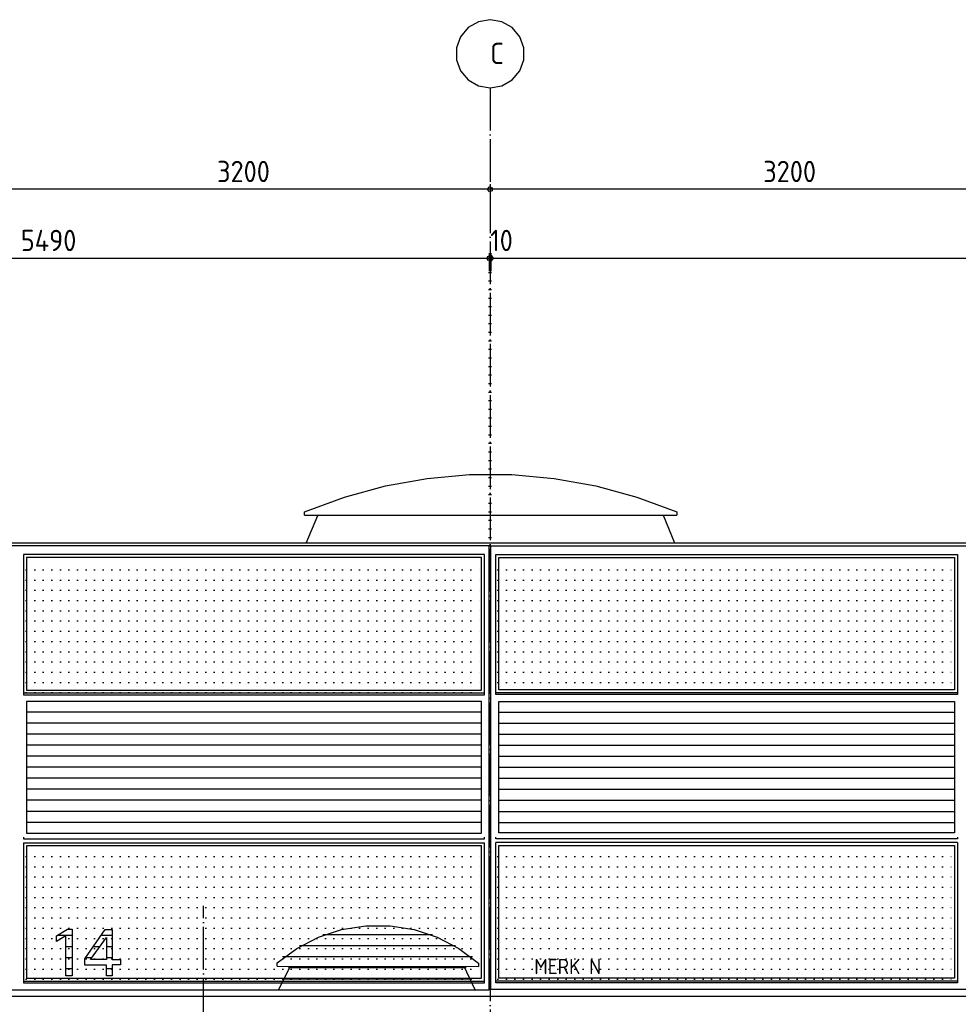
# Model space of a CAD drawing. Extents: x -52900 to 20500, y -12590 to 19148.
# Tile 31 of 39: x -849 to 4651, y 13377 to 19148. Entities that reach past the tile are written whole.
import ezdxf

# ---------------------------------------------------------------- set-up
doc = ezdxf.new("R2010")
doc.units = 0
doc.header["$MEASUREMENT"] = 0
doc.linetypes.add('DASHDOT', pattern=[300, 250, -25, 0, -25])
doc.linetypes.add('DOT', pattern=[50, 0, -50])
for name, color, linetype in [('LAYER01', 7, 'CONTINUOUS'), ('LAYER02', 7, 'CONTINUOUS'), ('LAYER05', 7, 'CONTINUOUS'), ('LAYER107', 2, 'DOT'), ('LAYER28', 1, 'CONTINUOUS'), ('LAYER30', 1, 'CONTINUOUS'), ('LAYER37', 3, 'CONTINUOUS')]:
    doc.layers.add(name, color=color, linetype=linetype)
doc.styles.get("Standard").update_dxf_attribs({"font": 'isocp.shx'})

msp = doc.modelspace()

# ---------------------------------------------------------------- linework, layer by layer
at = {"layer": 'LAYER01', "color": 1, "linetype": 'DASHDOT'}
msp.add_line((1907.5598, 18747.84395), (1907.5598, 7180.8426), dxfattribs=at)
at = {"layer": 'LAYER01', "color": 1, "linetype": 'Continuous'}
msp.add_line((13089.55995, 16080.8441), (-9245.43685, 16080.8441), dxfattribs=at)
at = {"layer": 'LAYER01', "color": 3, "linetype": 'DOT'}
for p, q in [((-810.9371, 15923.84035), (1862.562, 15923.84035)), ((1952.56385, 15923.84035), (4626.0597, 15923.84035)), ((-810.9371, 15863.8397), (1862.562, 15863.8397)), ((1952.56385, 15863.8397), (4626.0597, 15863.8397)), ((-810.9371, 15803.8391), (1862.562, 15803.8391)), ((1952.56385, 15803.8391), (4626.0597, 15803.8391)), ((-810.9371, 15743.8385), (1862.562, 15743.8385)), ((1952.56385, 15743.8385), (4626.0597, 15743.8385)), ((-810.9371, 15683.84245), (1862.562, 15683.84245)), ((1952.56385, 15683.84245), (4626.0597, 15683.84245)), ((-810.9371, 15623.84185), (1862.562, 15623.84185)), ((1952.56385, 15623.84185), (4626.0597, 15623.84185)), ((-810.9371, 15563.84125), (1862.562, 15563.84125)), ((1952.56385, 15563.84125), (4626.0597, 15563.84125)), ((-810.9371, 15503.84215), (1862.562, 15503.84215)), ((1952.56385, 15503.84215), (4626.0597, 15503.84215)), ((-810.9371, 15443.84155), (1862.562, 15443.84155)), ((1952.56385, 15443.84155), (4626.0597, 15443.84155)), ((-810.9371, 15383.84095), (1862.562, 15383.84095)), ((1952.56385, 15383.84095), (4626.0597, 15383.84095)), ((-810.9371, 15323.84035), (1862.562, 15323.84035)), ((1952.56385, 15323.84035), (4626.0597, 15323.84035)), ((-810.9371, 15263.84125), (1862.562, 15263.84125)), ((1952.56385, 15263.84125), (4626.0597, 15263.84125)), ((-810.9371, 15203.84065), (1862.562, 15203.84065)), ((1952.56385, 15203.84065), (4626.0597, 15203.84065)), ((-810.9371, 14243.84005), (1862.562, 14243.84005)), ((1952.56385, 14243.84005), (4626.0597, 14243.84005)), ((-810.9371, 14183.84095), (1862.562, 14183.84095)), ((1952.56385, 14183.84095), (4626.0597, 14183.84095)), ((-810.9371, 14123.84035), (1862.562, 14123.84035)), ((1952.56385, 14123.84035), (4626.0597, 14123.84035)), ((-810.9371, 14063.8397), (1862.562, 14063.8397)), ((1952.56385, 14063.8397), (4626.0597, 14063.8397)), ((-810.9371, 14003.8391), (1862.562, 14003.8391)), ((1952.56385, 14003.8391), (4626.0597, 14003.8391)), ((-810.9371, 13943.84005), (1862.562, 13943.84005)), ((1952.56385, 13943.84005), (4626.0597, 13943.84005)), ((-810.9371, 13883.8394), (1862.562, 13883.8394)), ((1952.56385, 13883.8394), (4626.0597, 13883.8394)), ((-810.9371, 13823.8388), (1862.562, 13823.8388)), ((1952.56385, 13823.8388), (4626.0597, 13823.8388)), ((-810.9371, 13763.84275), (1862.562, 13763.84275)), ((1952.56385, 13763.84275), (4626.0597, 13763.84275)), ((-810.9371, 13703.84215), (1862.562, 13703.84215)), ((1952.56385, 13703.84215), (4626.0597, 13703.84215)), ((-810.9371, 13643.84155), (1862.562, 13643.84155)), ((1952.56385, 13643.84155), (4626.0597, 13643.84155)), ((-810.9371, 13583.84095), (1862.562, 13583.84095)), ((1952.56385, 13583.84095), (4626.0597, 13583.84095)), ((-810.9371, 13523.84185), (1862.562, 13523.84185)), ((1952.56385, 13523.84185), (4626.0597, 13523.84185))]:
    msp.add_line(p, q, dxfattribs=at)
at = {"layer": 'LAYER01', "color": 3, "linetype": 'Continuous'}
for p, q in [((1570.3392, 13784.1858), (927.64405, 13784.1858)), ((1704.1359, 13719.5282), (790.5297, 13719.5282)), ((1803.37545, 13654.86755), (690.5114, 13654.86755)), ((1766.67175, 13590.2115), (725.6764, 13590.2115)), ((1800.4692, 13525.55085), (689.92255, 13525.55085))]:
    msp.add_line(p, q, dxfattribs=at)
at = {"layer": 'LAYER02', "color": 1, "linetype": 'Continuous'}
for p, q in [((1779.1067, 19101.1429), (1734.2989, 19047.7524)), ((1839.21775, 19135.80475), (1779.1067, 19101.1429)), ((1907.5598, 19147.84395), (1839.21775, 19135.80475)), ((1975.9016, 19135.80475), (1907.5598, 19147.84395)), ((1907.5598, 19147.84395), (1907.5598, 19147.84395)), ((2036.01265, 19101.1429), (1975.9016, 19135.80475)), ((2080.82045, 19047.7524), (2036.01265, 19101.1429)), ((1734.2989, 19047.7524), (1710.5877, 18982.53935)), ((2104.53185, 18982.53935), (2080.82045, 19047.7524)), ((1710.5877, 18982.53935), (1710.5877, 18913.14545)), ((2104.53185, 18913.14545), (2104.53185, 18982.53935)), ((1710.5877, 18913.14545), (1734.2989, 18847.93245)), ((2080.82045, 18847.93245), (2104.53185, 18913.14545)), ((1734.2989, 18847.93245), (1779.1067, 18794.54195)), ((2036.01265, 18794.54195), (2080.82045, 18847.93245)), ((1779.1067, 18794.54195), (1839.21775, 18759.88005)), ((1839.21775, 18759.88005), (1907.5598, 18747.8409)), ((1907.5598, 18747.8409), (1975.9016, 18759.877)), ((1975.9016, 18759.877), (2036.01265, 18794.54195))]:
    msp.add_line(p, q, dxfattribs=at)
at = {"layer": 'LAYER05', "color": 3, "linetype": 'DASHDOT'}
msp.add_line((227.25025, 12080.8449), (227.25025, 13954.84315), dxfattribs=at)
at = {"layer": 'LAYER05', "color": 3, "linetype": 'Continuous'}
for p, q in [((-633.37415, 13777.73285), (-569.154, 13818.6096)), ((-569.1857, 13818.6096), (-541.43485, 13818.6096)), ((-541.43485, 13818.6096), (-541.43485, 13544.84255)), ((-467.00205, 13643.9209), (-347.2486, 13816.6565)), ((-347.2486, 13816.6565), (-326.8106, 13816.6565)), ((-326.8106, 13816.6565), (-306.3726, 13816.6565)), ((-306.3726, 13816.6565), (-306.3726, 13639.5462)), ((-577.9358, 13779.187), (-633.3773, 13745.6177)), ((-633.37415, 13761.1862), (-633.37415, 13777.73285)), ((-633.37415, 13745.6238), (-633.37415, 13761.1862)), ((-577.9358, 13544.84255), (-577.9358, 13779.187)), ((-433.3756, 13639.5462), (-339.99905, 13769.4519)), ((-339.99905, 13769.4519), (-339.99905, 13704.24955)), ((-339.99905, 13704.24955), (-339.99905, 13639.5462)), ((-467.00205, 13607.4234), (-467.00205, 13643.9209)), ((-339.99905, 13639.5462), (-433.3756, 13639.5462)), ((-306.3726, 13639.5462), (-258.2534, 13639.5462)), ((-258.2534, 13639.5462), (-258.2534, 13609.37345)), ((-339.99905, 13607.4234), (-467.00205, 13607.4234)), ((-339.99905, 13544.65635), (-339.99905, 13607.4234)), ((-258.2534, 13609.37345), (-306.3726, 13609.37345)), ((-306.3726, 13609.37345), (-306.3726, 13544.65635)), ((-541.43485, 13544.84255), (-577.9358, 13544.84255)), ((-306.3726, 13544.65635), (-339.99905, 13544.65635))]:
    msp.add_line(p, q, dxfattribs=at)
at = {"layer": 'LAYER05', "color": 2, "linetype": 'Continuous'}
for p, q in [((-541.43485, 13779.72715), (-628.97695, 13779.72715)), ((-306.3726, 13779.72715), (-372.85305, 13779.72715)), ((-541.43485, 13715.06805), (-577.9358, 13715.06805)), ((-379.08955, 13715.06805), (-417.6799, 13715.06805)), ((-306.3726, 13715.06805), (-339.99905, 13715.06805)), ((-541.43485, 13650.41045), (-577.9358, 13650.41045)), ((-425.5689, 13650.41045), (-462.5067, 13650.41045)), ((-306.3726, 13650.41045), (-339.99905, 13650.41045)), ((-541.43485, 13585.7498), (-577.9358, 13585.7498)), ((-306.3726, 13585.7498), (-339.99905, 13585.7498))]:
    msp.add_line(p, q, dxfattribs=at)
at = {"layer": 'LAYER107', "color": 1, "linetype": 'Continuous'}
for p, q in [((1907.5598, 18183.9691), (1907.5598, 18078.9688)), ((1892.5604, 18153.9673), (1902.9251, 18168.23275)), ((1902.9251, 18139.70335), (1892.5604, 18153.9673)), ((1892.5604, 18153.9673), (1892.5604, 18153.9673)), ((1902.9251, 18168.23275), (1919.6972, 18162.7838)), ((1919.6972, 18145.15075), (1902.9251, 18139.70335)), ((1919.6972, 18162.7838), (1919.6972, 18145.15075)), ((1902.56425, 17779.84465), (1902.56425, 17674.84285)), ((1912.5616, 17779.84465), (1912.5616, 17674.84285)), ((1907.1989, 17764.10675), (1890.42685, 17758.65935)), ((1890.42685, 17758.65935), (1890.42685, 17741.0263)), ((1890.42685, 17741.0263), (1907.1989, 17735.5774)), ((1917.19625, 17764.10675), (1900.4242, 17758.65935)), ((1900.4242, 17758.65935), (1900.4242, 17741.0263)), ((1900.4242, 17741.0263), (1917.19625, 17735.5774)), ((1917.56345, 17749.84285), (1907.1989, 17764.10675)), ((1907.1989, 17735.5774), (1917.56345, 17749.84285)), ((1927.5608, 17749.84285), (1917.19625, 17764.10675)), ((1917.19625, 17735.5774), (1927.5608, 17749.84285)), ((1917.56345, 17749.84285), (1917.56345, 17749.84285)), ((1927.5608, 17749.84285), (1927.5608, 17749.84285))]:
    msp.add_line(p, q, dxfattribs=at)
at = {"layer": 'LAYER107', "color": 5, "linetype": 'Continuous'}
for p, q in [((13089.55995, 18153.9673), (-9244.43665, 18153.9673)), ((-9245.43685, 17749.84285), (13089.55995, 17749.84285))]:
    msp.add_line(p, q, dxfattribs=at)
at = {"layer": 'LAYER107', "color": 1, "linetype": 'DOT'}
for p, q in [((1902.56425, 16063.8443), (1902.56425, 17749.84285)), ((1912.5616, 16063.8443), (1912.5616, 17749.84285))]:
    msp.add_line(p, q, dxfattribs=at)
at = {"layer": 'LAYER28', "color": 3, "linetype": 'Continuous'}
msp.add_line((13130.56335, 13423.84185), (-9128.4378, 13423.84185), dxfattribs=at)
at = {"layer": 'LAYER30', "color": 1, "linetype": 'Continuous'}
for p, q in [((1902.56425, 16063.8443), (-3587.9368, 16063.8443)), ((1902.56425, 15158.84245), (1902.56425, 16063.8443)), ((1912.5616, 15159.84345), (1912.5616, 16063.8443)), ((1912.5616, 16063.8443), (7402.5627, 16063.8443)), ((1874.56015, 16012.84485), (-826.68665, 16012.84485)), ((-826.68665, 16012.84485), (-826.68665, 15191.84265)), ((-809.68665, 15996.8445), (-809.68665, 15218.8431)), ((1857.56015, 15996.8445), (-809.68665, 15996.8445)), ((1857.56015, 15996.8445), (-809.68665, 15996.8445)), ((-809.68665, 15996.8445), (-809.68665, 15218.8431)), ((1857.56015, 15218.8431), (1857.56015, 15996.8445)), ((1857.56015, 15218.8431), (1857.56015, 15996.8445)), ((1874.56015, 15191.84265), (1874.56015, 16012.84485)), ((1940.5594, 16012.84485), (4646.06095, 16012.84485)), ((1940.5594, 15192.8421), (1940.5594, 16012.84485)), ((1957.5594, 15219.84255), (1957.5594, 15996.8445)), ((1957.5594, 15996.8445), (4629.06075, 15996.8445)), ((1957.5594, 15219.84255), (1957.5594, 15996.8445)), ((1957.5594, 15996.8445), (4629.06075, 15996.8445)), ((4629.06075, 15996.8445), (4629.06075, 15219.84255)), ((4629.06075, 15996.8445), (4629.06075, 15219.84255)), ((4646.06095, 16012.84485), (4646.06095, 15192.8421)), ((-826.68665, 15201.84325), (1874.56015, 15201.84325)), ((-826.68665, 15191.84265), (1874.56015, 15191.84265)), ((-809.68665, 15218.8431), (1857.56015, 15218.8431)), ((-809.68665, 15218.8431), (1857.56015, 15218.8431)), ((4646.06095, 15202.8427), (1940.5594, 15202.8427)), ((4646.06095, 15192.8421), (1940.5594, 15192.8421)), ((4629.06075, 15219.84255), (1957.5594, 15219.84255)), ((4629.06075, 15219.84255), (1957.5594, 15219.84255)), ((1857.56015, 15151.84325), (-809.68665, 15151.84325)), ((-809.68665, 15151.84325), (-809.68665, 14380.8441)), ((1857.56015, 14380.8441), (1857.56015, 15151.84325)), ((1902.56425, 13462.8433), (1902.56425, 15158.84245)), ((1912.5616, 13463.8443), (1912.5616, 15159.84345)), ((1957.5594, 14381.8451), (1957.5594, 15152.84425)), ((1957.5594, 15152.84425), (4629.06075, 15152.84425)), ((4629.06075, 15152.84425), (4629.06075, 14381.8451)), ((-809.68665, 14380.8441), (1857.56015, 14380.8441)), ((4629.06075, 14381.8451), (1957.5594, 14381.8451)), ((-826.68665, 14356.8451), (-826.68665, 14346.8445)), ((-826.68665, 14346.8445), (1874.56015, 14346.8445)), ((-826.68665, 14323.8449), (-826.68665, 13502.8427)), ((-826.68665, 14323.8449), (1874.56015, 14323.8449)), ((1874.56015, 14346.8445), (1874.56015, 14356.8451)), ((1874.56015, 13502.8427), (1874.56015, 14323.8449)), ((1940.5594, 14347.84395), (1940.5594, 14357.84455)), ((4646.06095, 14347.84395), (1940.5594, 14347.84395)), ((1940.5594, 13503.8437), (1940.5594, 14324.84285)), ((4646.06095, 14324.84285), (1940.5594, 14324.84285)), ((4646.06095, 14357.84455), (4646.06095, 14347.84395)), ((4646.06095, 14324.84285), (4646.06095, 13503.8437)), ((-809.68665, 14306.8451), (-809.68665, 13529.84315)), ((1857.56015, 14306.8451), (-809.68665, 14306.8451)), ((1857.56015, 14306.8451), (-809.68665, 14306.8451)), ((-809.68665, 14306.8451), (-809.68665, 13529.84315)), ((1857.56015, 13529.84315), (1857.56015, 14306.8451)), ((1857.56015, 13529.84315), (1857.56015, 14306.8451)), ((1957.5594, 13530.8441), (1957.5594, 14307.8415)), ((1957.5594, 14307.8415), (4629.06075, 14307.8415)), ((1957.5594, 13530.8441), (1957.5594, 14307.8415)), ((1957.5594, 14307.8415), (4629.06075, 14307.8415)), ((4629.06075, 14307.8415), (4629.06075, 13530.8441)), ((4629.06075, 14307.8415), (4629.06075, 13530.8441)), ((-826.68665, 13512.8433), (1874.56015, 13512.8433)), ((-809.68665, 13529.84315), (1857.56015, 13529.84315)), ((-809.68665, 13529.84315), (1857.56015, 13529.84315)), ((4646.06095, 13513.8443), (1940.5594, 13513.8443)), ((4646.06095, 13503.8437), (1940.5594, 13503.8437)), ((4629.06075, 13530.8441), (1957.5594, 13530.8441)), ((4629.06075, 13530.8441), (1957.5594, 13530.8441)), ((-3587.9368, 13462.8433), (562.56505, 13462.8433)), ((-826.68665, 13502.8427), (1874.56015, 13502.8427)), ((562.56505, 13462.8433), (1902.56425, 13462.8433)), ((3252.5608, 13463.8443), (1912.5616, 13463.8443)), ((7402.5627, 13463.8443), (3252.5608, 13463.8443))]:
    msp.add_line(p, q, dxfattribs=at)
at = {"layer": 'LAYER30', "color": 7, "linetype": 'Continuous'}
for p, q in [((1857.56015, 15151.84325), (-809.68665, 15151.84325)), ((-809.68665, 15151.84325), (-809.68665, 14380.8441)), ((1857.56015, 14380.8441), (1857.56015, 15151.84325)), ((1957.5594, 14381.8451), (1957.5594, 15152.84425)), ((1957.5594, 15152.84425), (4629.06075, 15152.84425)), ((4629.06075, 15152.84425), (4629.06075, 14381.8451)), ((-809.68665, 14380.8441), (1857.56015, 14380.8441)), ((4629.06075, 14381.8451), (1957.5594, 14381.8451))]:
    msp.add_line(p, q, dxfattribs=at)
at = {"layer": 'LAYER30', "color": 6, "linetype": 'Continuous'}
for p, q in [((-809.68665, 15092.0868), (1857.56015, 15092.0868)), ((4629.06075, 15088.18665), (1957.5594, 15088.18665)), ((-809.68665, 15027.42615), (1857.56015, 15027.42615)), ((4629.06075, 15023.52905), (1957.5594, 15023.52905)), ((-809.68665, 14962.7701), (1857.56015, 14962.7701)), ((4629.06075, 14958.86995), (1957.5594, 14958.86995)), ((-809.68665, 14898.10945), (1857.56015, 14898.10945)), ((4629.06075, 14894.21235), (1957.5594, 14894.21235)), ((-809.68665, 14833.45185), (1857.56015, 14833.45185)), ((4629.06075, 14829.5517), (1957.5594, 14829.5517)), ((-809.68665, 14768.7958), (1857.56015, 14768.7958)), ((4629.06075, 14764.89565), (1957.5594, 14764.89565)), ((-809.68665, 14704.13515), (1857.56015, 14704.13515)), ((4629.06075, 14700.235), (1957.5594, 14700.235)), ((-809.68665, 14639.47905), (1857.56015, 14639.47905)), ((4629.06075, 14635.5789), (1957.5594, 14635.5789)), ((-809.68665, 14574.8184), (1857.56015, 14574.8184)), ((4629.06075, 14570.91825), (1957.5594, 14570.92135)), ((-809.68665, 14510.16085), (1857.56015, 14510.16085)), ((4629.06075, 14506.2607), (1957.5594, 14506.2607)), ((-809.68665, 14445.5017), (1857.56015, 14445.5017)), ((4629.06075, 14441.6046), (1957.5594, 14441.6046))]:
    msp.add_line(p, q, dxfattribs=at)
at = {"layer": 'LAYER37', "color": 1, "linetype": 'Continuous'}
for p, q in [((1293.65375, 16415.46935), (1538.45385, 16459.4635)), ((1538.45385, 16459.4635), (1786.19805, 16481.54755)), ((1786.19805, 16481.54755), (2034.92355, 16481.54755)), ((2034.92355, 16481.54755), (2282.66775, 16459.4635)), ((2282.66775, 16459.4635), (2527.4742, 16415.46935)), ((1053.72265, 16349.913), (1293.65375, 16415.46935)), ((2527.4742, 16415.46935), (2767.399, 16349.90995)), ((820.5599, 16263.31025), (1053.72265, 16349.913)), ((2767.399, 16349.90995), (3000.5619, 16263.31025)), ((820.5599, 16243.3136), (820.5599, 16263.31025)), ((820.5599, 16243.3136), (3000.5619, 16243.3136)), ((830.437, 16080.8441), (898.06335, 16242.25005)), ((2990.6847, 16080.8441), (2922.87465, 16242.63915)), ((3000.5619, 16263.31025), (3000.5619, 16243.3136)), ((901.6534, 13770.5719), (1037.3558, 13815.2542)), ((901.6534, 13770.5719), (1037.3558, 13815.2542)), ((1037.3558, 13815.2542), (1178.4337, 13837.83875)), ((1037.3558, 13815.2542), (1178.4337, 13837.83875)), ((1178.4337, 13837.83875), (1321.30965, 13837.7594)), ((1178.4337, 13837.83875), (1321.30965, 13837.7594)), ((1321.30965, 13837.7594), (1462.3559, 13815.01615)), ((1321.30965, 13837.7594), (1462.3559, 13815.01615)), ((1462.3559, 13815.01615), (1598.01405, 13770.1828)), ((1462.3559, 13815.01615), (1598.01405, 13770.1828)), ((774.75165, 13704.92705), (901.6534, 13770.5719)), ((774.75165, 13704.92705), (901.6534, 13770.5719)), ((1598.01405, 13770.1828), (1724.8398, 13704.3991)), ((1598.01405, 13770.1828), (1724.8398, 13704.3991)), ((659.87345, 13619.98445), (774.75165, 13704.92705)), ((659.87345, 13619.98445), (774.75165, 13704.92705)), ((1724.8398, 13704.3991), (1839.62305, 13619.3268)), ((1724.8398, 13704.3991), (1839.62305, 13619.3268)), ((659.87345, 13599.9832), (659.87345, 13619.98445)), ((659.87345, 13599.9832), (659.87345, 13619.98445)), ((1839.62305, 13619.3573), (1839.62305, 13599.36065)), ((1839.62305, 13619.3573), (1839.62305, 13599.36065)), ((659.87345, 13599.9832), (1839.62305, 13599.36065)), ((659.87345, 13599.9832), (1839.62305, 13599.36065)), ((667.68645, 13462.8433), (737.4973, 13600.0946)), ((667.68645, 13462.8433), (737.4973, 13600.0946)), ((1820.2488, 13462.8433), (1755.9969, 13599.51475)), ((1820.2488, 13462.8433), (1755.9969, 13599.51475))]:
    msp.add_line(p, q, dxfattribs=at)

# ---------------------------------------------------------------- texts
at = {"layer": 'LAYER01', "color": 1}
msp.add_text('MERK N', height=90, dxfattribs=at).set_placement((2166.251, 13553.8437))
at = {"layer": 'LAYER02', "color": 2}
msp.add_text('C', height=125, dxfattribs=at).set_placement((1907.5598, 18887.8418))
at = {"layer": 'LAYER107', "color": 2}
for s, p in [('3200', (307.56495, 18195.6421)), ('3200', (3507.56075, 18195.6421)), ('5490', (-842.68625, 17791.5161)), ('10', (1907.5598, 17791.5161))]:
    msp.add_text(s, height=125, dxfattribs=at).set_placement(p)

doc.saveas('drawing.dxf')
